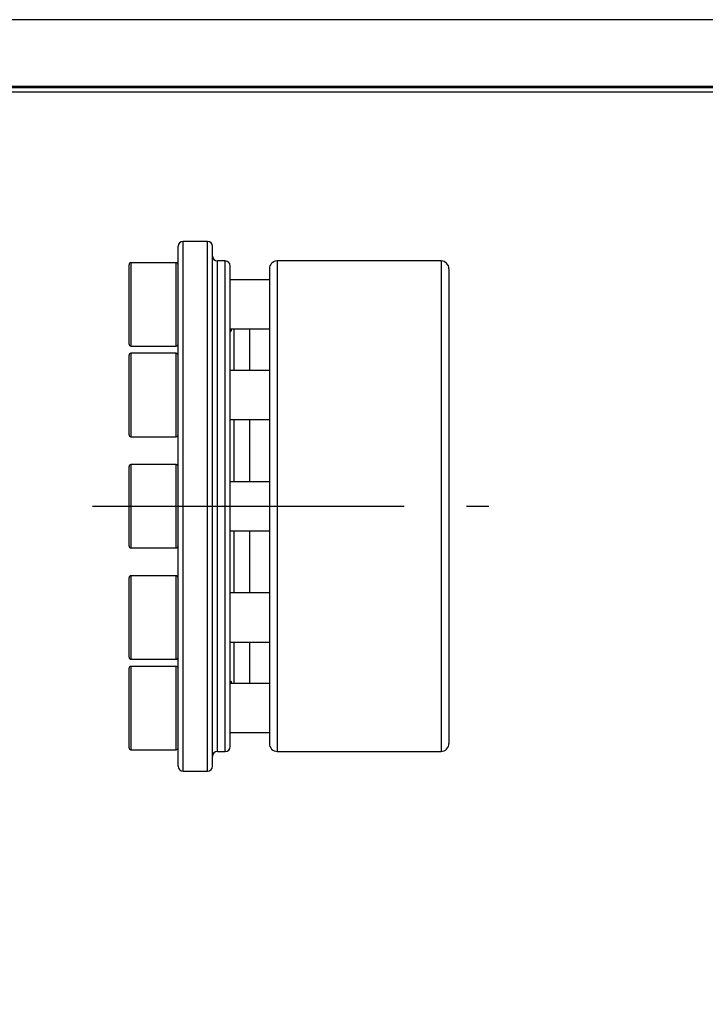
# Model space of a CAD drawing. Header units: millimetres. Extents: x 0 to 314, y 0 to 222.
# Tile 3 of 8: x 129 to 199, y 122 to 222. Entities that reach past the tile are written whole.
import ezdxf
from ezdxf.enums import TextEntityAlignment as Align

# ---------------------------------------------------------------- set-up
doc = ezdxf.new("R2010")
doc.units = ezdxf.units.MM
doc.linetypes.add('CENTER', pattern=[50.8, 31.75, -6.35, 6.35, -6.35])
for name, color, linetype in [('center', 1, 'CENTER'), ('L1', 7, 'CONTINUOUS'), ('OUTLINE', 7, 'CONTINUOUS')]:
    doc.layers.add(name, color=color, linetype=linetype)

# ---------------------------------------------------------------- blocks, each defined once
blk = doc.blocks.new('표제란')
at = {"layer": 'L1', "color": 0}
blk.add_line((297, 210), (0, 210), dxfattribs=at)
at = {"layer": 'L1', "const_width": 0.25}
blk.add_lwpolyline([(290.5, 6.5), (290.5, 203.5), (10, 203.5), (10, 6.5)], close=True, dxfattribs=at)
at = {"layer": 'L1'}
blk.add_lwpolyline([(290, 7), (290, 203), (10.5, 203), (10.5, 7)], close=True, dxfattribs=at)
for tag, p in [('필렛', (179.25, 10.9)), ('모따기', (179.25, 8.3))]:
    blk.add_attdef(tag, text='', height=1.15, dxfattribs=at).set_placement(p, align=Align.MIDDLE_LEFT)
at = {"layer": 'OUTLINE', "ltscale": 0.5}
for tag, p, height in [('도번', (251.181, 15.642), 2.5), ('SCALE', (253.781, 9.553), 1.2), ('DATE', (277.02, 9.511), 1.2)]:
    blk.add_attdef(tag, p, '', height=height, dxfattribs=at)

msp = doc.modelspace()

# ---------------------------------------------------------------- linework, layer by layer
at = {"layer": 'center'}
msp.add_line((136.5054, 172.3353), (176.8868, 172.3353), dxfattribs=at)
at = {"layer": 'OUTLINE'}
for p, q in [((145.2262, 145.8327), (145.2262, 198.8327)), ((148.2262, 199.3327), (145.7262, 199.3327)), ((145.7262, 145.3327), (145.7262, 199.3327)), ((148.2262, 145.3327), (148.2262, 199.3327)), ((148.7262, 145.8327), (148.7262, 198.8327)), ((140.2262, 189.894), (140.2262, 196.9537)), ((145.0262, 197.1537), (140.4262, 197.1537)), ((140.4262, 197.1537), (140.4262, 189.7453)), ((145.0262, 189.7453), (145.0262, 197.1537)), ((150.0262, 197.3327), (149.2262, 197.3327)), ((149.2262, 147.3327), (149.2262, 197.3327)), ((150.0262, 147.3327), (150.0262, 197.3327)), ((150.5262, 147.8327), (150.5262, 196.8327)), ((172.0262, 197.3327), (155.3262, 197.3327)), ((155.3262, 197.3327), (155.3262, 147.3377)), ((172.0262, 197.3327), (172.0262, 147.3377)), ((154.5262, 196.5327), (154.5262, 148.1379)), ((172.8262, 196.5327), (172.8262, 148.1379)), ((154.5262, 195.4037), (150.5262, 195.4037)), ((140.2262, 188.8537), (140.2262, 189.894)), ((140.4262, 189.7453), (140.4262, 188.6537)), ((145.0262, 188.6537), (145.0262, 189.7453)), ((150.5262, 190.4037), (154.5262, 190.4037)), ((150.9262, 186.173), (150.9262, 190.4037)), ((152.5262, 186.173), (152.5262, 190.4037)), ((140.2262, 179.623), (140.2262, 187.723)), ((140.4262, 188.6537), (145.0262, 188.6537)), ((145.0262, 187.923), (140.4262, 187.923)), ((140.4262, 187.923), (140.4262, 179.423)), ((145.0262, 179.423), (145.0262, 187.923)), ((154.5262, 186.173), (150.5262, 186.173)), ((150.5262, 181.173), (154.5262, 181.173)), ((150.9262, 174.8327), (150.9262, 181.173)), ((152.5262, 174.8327), (152.5262, 181.173)), ((140.4262, 179.423), (145.0262, 179.423)), ((140.2262, 168.2827), (140.2262, 176.3827)), ((145.0262, 176.5827), (140.4262, 176.5827)), ((140.4262, 176.5827), (140.4262, 168.0827)), ((145.0262, 168.0827), (145.0262, 176.5827)), ((154.5262, 174.8327), (150.5262, 174.8327)), ((150.5262, 169.8327), (154.5262, 169.8327)), ((150.9262, 163.4924), (150.9262, 169.8327)), ((152.5262, 163.4924), (152.5262, 169.8327)), ((140.4262, 168.0827), (145.0262, 168.0827)), ((140.2262, 162.7678), (140.2262, 165.0424)), ((145.0262, 165.2424), (140.4262, 165.2424)), ((140.4262, 165.2424), (140.4262, 162.8555)), ((145.0262, 162.8555), (145.0262, 165.2424)), ((140.2262, 156.9424), (140.2262, 162.7678)), ((140.4262, 162.8555), (140.4262, 156.7424)), ((145.0262, 156.7424), (145.0262, 162.8555)), ((154.5262, 163.4924), (150.5262, 163.4924)), ((150.5262, 158.4924), (154.5262, 158.4924)), ((150.9262, 154.2617), (150.9262, 158.4924)), ((152.5262, 154.2617), (152.5262, 158.4924)), ((140.4262, 156.7424), (145.0262, 156.7424)), ((140.2262, 147.7117), (140.2262, 155.8117)), ((145.0262, 156.0117), (140.4262, 156.0117)), ((140.4262, 156.0117), (140.4262, 147.5117)), ((145.0262, 147.5117), (145.0262, 156.0117)), ((154.5262, 154.2617), (150.5262, 154.2617)), ((150.5262, 149.2617), (154.5262, 149.2617)), ((140.4262, 147.5117), (145.0262, 147.5117)), ((149.2262, 147.3327), (150.0262, 147.3327)), ((155.3262, 147.3377), (172.0262, 147.3377)), ((145.7262, 145.3327), (148.2262, 145.3327))]:
    msp.add_line(p, q, dxfattribs=at)
for centre, radius, start, end in [((145.7262, 198.8327), 0.5, 90, 180), ((148.2262, 198.8327), 0.5, 0, 90), ((149.2262, 197.8327), 0.5, 180, 270), ((140.4262, 196.9537), 0.2, 90, 180), ((145.0262, 196.9537), 0.2, 0, 90), ((150.0262, 196.8327), 0.5, 0, 90), ((155.3262, 196.5327), 0.8, 90, 180), ((172.0262, 196.5327), 0.8, 360, 90), ((140.4262, 188.8537), 0.2, 180, 270), ((145.0262, 188.8537), 0.2, 270, 0), ((140.4262, 187.723), 0.2, 90, 180), ((145.0262, 187.723), 0.2, 0, 90), ((140.4262, 179.623), 0.2, 180, 270), ((145.0262, 179.623), 0.2, 270, 0), ((140.4262, 176.3827), 0.2, 90, 180), ((145.0262, 176.3827), 0.2, 0, 90), ((140.4262, 168.2827), 0.2, 180, 270), ((145.0262, 168.2827), 0.2, 270, 0), ((140.4262, 165.0424), 0.2, 90, 180), ((145.0262, 165.0424), 0.2, 0, 90), ((140.4262, 156.9424), 0.2, 180, 270), ((145.0262, 156.9424), 0.2, 270, 0), ((140.4262, 155.8117), 0.2, 90, 180), ((145.0262, 155.8117), 0.2, 0, 90), ((140.4262, 147.7117), 0.2, 180, 270), ((145.0262, 147.7117), 0.2, 270, 0), ((150.0262, 147.8327), 0.5, 270, 0), ((149.2262, 146.8327), 0.5, 90, 180), ((145.7262, 145.8327), 0.5, 180, 270), ((148.2262, 145.8327), 0.5, 270, 0)]:
    msp.add_arc(centre, radius, start, end, dxfattribs=at)
for points, knots in [([(150.6012, 190.4037), (150.6147, 190.3546), (150.6431, 190.2512), (150.6138, 190.1776), (150.5666, 190.147), (150.5561, 190.1546), (150.5555, 190.1551)], [0, 0, 0, 0, 0.32397164, 0.68126244, 0.981027, 1, 1, 1, 1]), ([(150.601, 154.4898), (150.6151, 154.466), (150.6439, 154.4172), (150.6208, 154.3285), (150.6019, 154.2618), (150.6019, 154.2617)], [0, 0, 0, 0, 0.48936576, 0.99893886, 1, 1, 1, 1]), ([(154.5262, 148.1379), (154.5262, 147.9285), (154.6116, 147.721), (154.9093, 147.4232), (155.1166, 147.3377), (155.3262, 147.3377)], [0, 0, 0, 0, 0.5, 0.5, 1, 1, 1, 1]), ([(172.0262, 147.3377), (172.2355, 147.3377), (172.4429, 147.4231), (172.7409, 147.7212), (172.8262, 147.9287), (172.8262, 148.1379)], [0, 0, 0, 0, 0.5, 0.5, 1, 1, 1, 1])]:
    msp.add_open_spline(points, degree=3, knots=knots, dxfattribs=at)

# ---------------------------------------------------------------- block references
at = {"layer": 'OUTLINE', "xscale": 1.0568143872, "yscale": 1.0568143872, "zscale": 1.0568143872}
msp.add_blockref('표제란', (0, 0), dxfattribs=at)

doc.saveas('drawing.dxf')
